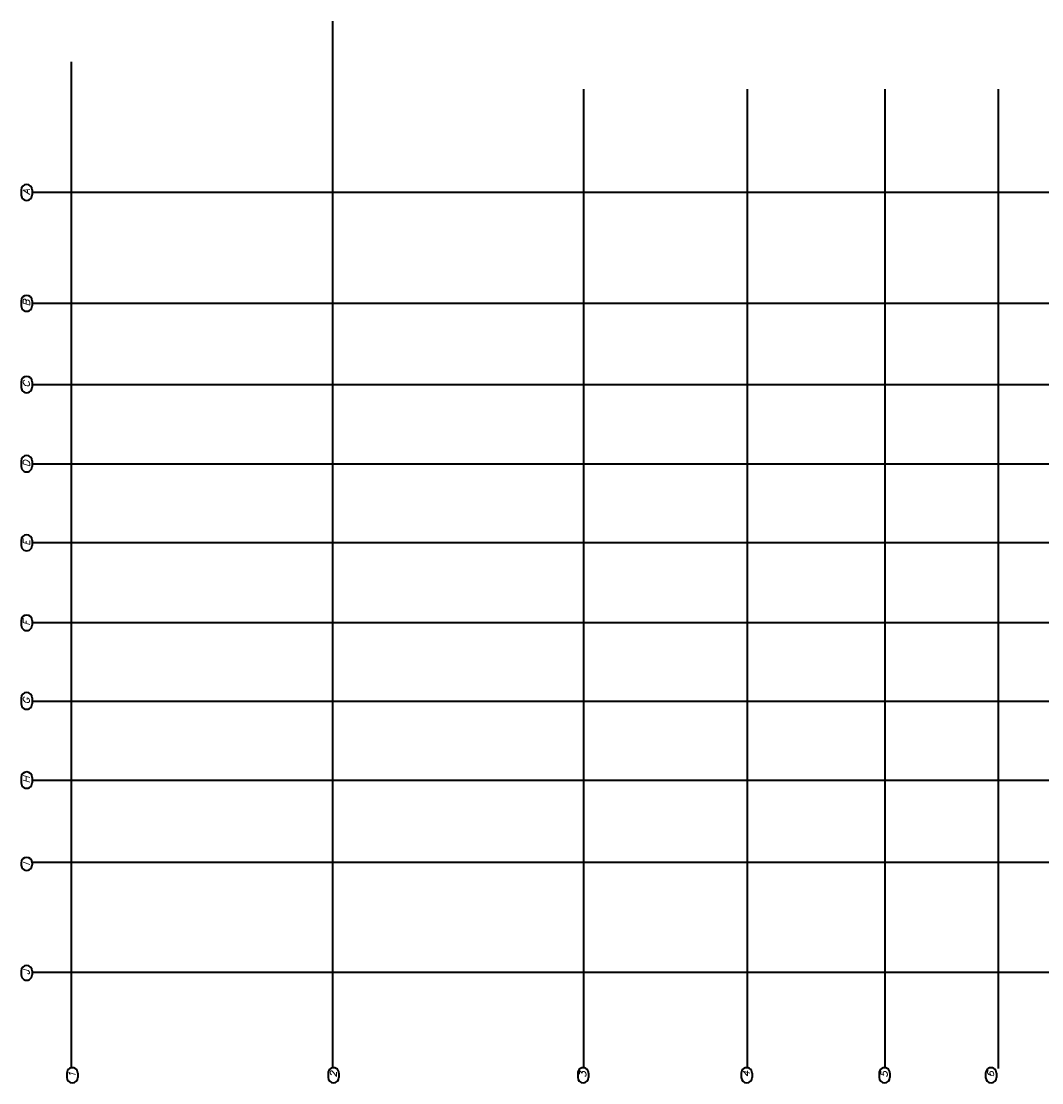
# Model space of a CAD drawing. Header units: millimetres. Extents: x -50 to 85, y 0 to 206.
# Tile 131 of 152: x -50 to -7, y 123 to 168. Entities that reach past the tile are written whole.
import ezdxf

# ---------------------------------------------------------------- set-up
doc = ezdxf.new("R2010")
doc.units = ezdxf.units.MM
doc.layers.add('Geschnittene Kanten', color=7, linetype='Continuous', lineweight=20)
doc.styles.add('Italic', font='Italic', dxfattribs={"width": 1.15})

msp = doc.modelspace()

# ---------------------------------------------------------------- linework, layer by layer
at = {"layer": 'Geschnittene Kanten', "color": 2, "linetype": 'Continuous', "lineweight": 35}
for p, q in [((-37.0178564, 167.5372776), (-37.0178564, 123.3777218)), ((-48.0298279, 165.8246969), (-48.0298279, 123.3777218)), ((-37.0178564, 165.8246969), (-37.0178564, 123.3777218)), ((-37.0178564, 165.8246969), (-37.0178564, 123.3777218)), ((-26.4281953, 164.6672776), (-26.4281953, 123.3777218)), ((-26.4281953, 164.6672776), (-26.4281953, 123.3777218)), ((-26.4281953, 164.6672776), (-26.4281953, 123.3777218)), ((-19.5323928, 164.6672776), (-19.5323928, 123.3777218)), ((-13.7209487, 164.6672776), (-13.7209487, 123.3777218)), ((-8.9505054, 164.6672776), (-8.9505054, 123.3777218)), ((-50.1381036, 160.425062), (-50.1381098, 160.2115275)), ((-49.6797702, 160.4250488), (-49.6797764, 160.2115143)), ((-49.6556905, 160.3246969), (35.917878, 160.3246969)), ((-50.1380197, 155.7460286), (-50.1380259, 155.5324939)), ((-49.6796864, 155.7460154), (-49.6796926, 155.5324807)), ((-49.6556905, 155.6466155), (35.917878, 155.6466155)), ((-50.138103, 152.3319493), (-50.1381098, 152.1007505)), ((-49.6797697, 152.3319361), (-49.6797764, 152.1007373)), ((-49.6556905, 152.2141548), (35.917878, 152.2141548)), ((-50.138103, 148.9928578), (-50.1381098, 148.761659)), ((-49.6797697, 148.9928446), (-49.6797764, 148.7616458)), ((-49.6556905, 148.87516), (35.917878, 148.87516)), ((-49.6556905, 148.87516), (35.917878, 148.87516)), ((-49.6556905, 148.87516), (35.917878, 148.87516)), ((-50.1380197, 145.6481719), (-50.1380259, 145.4346373)), ((-49.6796864, 145.6481587), (-49.6796926, 145.4346241)), ((-49.6556905, 145.5482345), (35.917878, 145.5482345)), ((-49.6556905, 145.5482345), (35.917878, 145.5482345)), ((-49.6556905, 145.5482345), (35.917878, 145.5482345)), ((-50.1380202, 142.2651378), (-50.1380259, 142.0695802)), ((-49.6796869, 142.2651246), (-49.6796926, 142.0695669)), ((-49.6556905, 142.1837016), (35.917878, 142.1837016)), ((-49.6556905, 142.1837016), (35.917878, 142.1837016)), ((-49.6556905, 142.1837016), (35.917878, 142.1837016)), ((-50.1381026, 138.9974946), (-50.1381098, 138.7484751)), ((-49.6797692, 138.9974813), (-49.6797764, 138.7484618)), ((-49.6556905, 138.8622659), (35.917878, 138.8622659)), ((-49.6556905, 138.8622659), (35.917878, 138.8622659)), ((-49.6556905, 138.8622659), (35.917878, 138.8622659)), ((-50.1380193, 135.6501949), (-50.1380259, 135.4189961)), ((-49.6796859, 135.6501816), (-49.6796926, 135.4189828)), ((-49.6556905, 135.5328833), (35.917878, 135.5328833)), ((-49.6556905, 132.0703813), (35.917878, 132.0703813)), ((-50.1381072, 132.0453406), (-50.1381098, 131.9563939)), ((-49.6797739, 132.0453274), (-49.6797764, 131.9563807)), ((-50.1380213, 127.4849914), (-50.1380259, 127.3249187)), ((-49.6796879, 127.4849782), (-49.6796926, 127.3249054)), ((-49.6556905, 127.4390402), (35.917878, 127.4390402)), ((-48.2125656, 123.1776892), (-48.2125706, 122.9996395)), ((-47.7542322, 123.1776764), (-47.7542373, 122.9996267)), ((-37.2002868, 123.1776892), (-37.2002917, 122.9996395)), ((-36.7419534, 123.1776764), (-36.7419584, 122.9996267)), ((-26.67599, 123.1776892), (-26.6759949, 122.9996395)), ((-26.2176566, 123.1776764), (-26.2176616, 122.9996267)), ((-19.7799899, 123.1776892), (-19.7799949, 122.9996395)), ((-19.5323928, 123.5186564), (-19.5323928, 123.3777218)), ((-19.3216566, 123.1776764), (-19.3216616, 122.9996267)), ((-13.968388, 123.1776892), (-13.9683929, 122.9996395)), ((-13.5100546, 123.1776764), (-13.5100596, 122.9996267)), ((-9.4778113, 123.1776892), (-9.4778163, 122.9996395)), ((-9.0194779, 123.1776764), (-9.0194829, 122.9996267))]:
    msp.add_line(p, q, dxfattribs=at)
for centre, start, end in [((-49.9089369, 160.4250554), 359.99834442, 179.99834442), ((-49.9089431, 160.2115209), 179.99834442, 359.99834442), ((-49.908853, 155.746022), 359.99834442, 179.99834442), ((-49.9088593, 155.5324873), 179.99834442, 359.99834442), ((-49.9089363, 152.3319427), 359.99834442, 179.99834442), ((-49.9089431, 152.1007439), 179.99834442, 359.99834442), ((-49.9089363, 148.9928512), 359.99834442, 179.99834442), ((-49.9089431, 148.7616524), 179.99834442, 359.99834442), ((-49.908853, 145.6481653), 359.99834442, 179.99834442), ((-49.9088593, 145.4346307), 179.99834442, 359.99834442), ((-49.9088536, 142.2651312), 359.99834442, 179.99834442), ((-49.9088593, 142.0695736), 179.99834442, 359.99834442), ((-49.9089359, 138.9974879), 359.99834442, 179.99834442), ((-49.9089431, 138.7484685), 179.99834442, 359.99834442), ((-49.9088526, 135.6501883), 359.99834442, 179.99834442), ((-49.9088593, 135.4189895), 179.99834442, 359.99834442), ((-49.9089406, 132.045334), 359.99834442, 179.99834442), ((-49.9089431, 131.9563873), 179.99834442, 359.99834442), ((-49.9088546, 127.4849848), 359.99834442, 179.99834442), ((-49.9088593, 127.3249121), 179.99834442, 359.99834442), ((-47.9833989, 123.1776828), 359.99839783, 179.99839783), ((-36.9711201, 123.1776828), 359.99839783, 179.99839783), ((-26.4468233, 123.1776828), 359.99839783, 179.99839783), ((-19.5508232, 123.1776828), 359.99839783, 179.99839783), ((-13.7392213, 123.1776828), 359.99839783, 179.99839783), ((-9.2486446, 123.1776828), 359.99839783, 179.99839783), ((-47.9834039, 122.9996331), 179.99839783, 359.99839783), ((-36.9711251, 122.9996331), 179.99839783, 359.99839783), ((-26.4468282, 122.9996331), 179.99839783, 359.99839783), ((-19.5508282, 122.9996331), 179.99839783, 359.99839783), ((-13.7392263, 122.9996331), 179.99839783, 359.99839783), ((-9.2486496, 122.9996331), 179.99839783, 359.99839783)]:
    msp.add_arc(centre, 0.2291667, start, end, dxfattribs=at)

# ---------------------------------------------------------------- texts
at = {"layer": 'Geschnittene Kanten', "color": 2, "lineweight": 35, "style": 'Italic', "width": 1.15}
for s, rotation, p in [('A', 89.99834277, (-49.7806097, 160.2115172)), ('B', 89.99834277, (-49.7805266, 155.5094826)), ('C', 89.99834277, (-49.7852852, 152.0849553)), ('D', 89.99834277, (-49.7806104, 148.7372947)), ('E', 89.99834277, (-49.7805267, 145.409822)), ('F', 89.99834277, (-49.7805267, 142.0436373)), ('G', 89.99834277, (-49.7852852, 138.7317779)), ('H', 89.99834277, (-49.7805267, 135.3937297)), ('I', 89.99834277, (-49.7806106, 131.9277836)), ('J', 89.99834277, (-49.7852012, 127.316565)), ('1', 89.99839741, (-47.8550714, 122.9682796)), ('2', 89.99839741, (-36.8427921, 122.9903841)), ('3', 89.99839741, (-26.3231703, 122.9863252)), ('4', 89.99839741, (-19.4224951, 122.9955706)), ('5', 89.99839741, (-13.6155683, 122.9865507)), ('6', 89.99839741, (-9.1249915, 122.9879037))]:
    msp.add_text(s, height=0.275, rotation=rotation, dxfattribs=at).set_placement(p)

doc.saveas('drawing.dxf')
